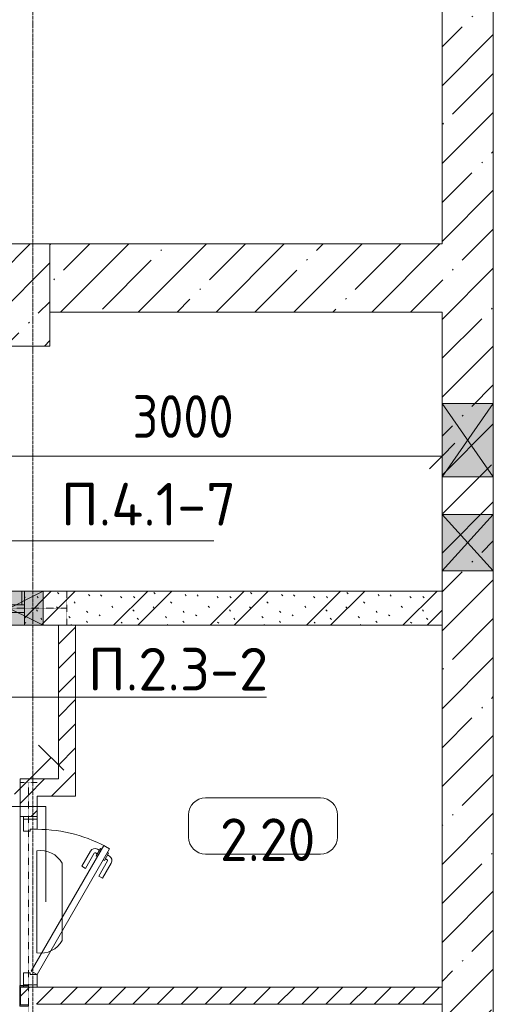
# Model space of a CAD drawing. Header units: millimetres. Extents: x -32229 to 170644, y -13689 to 125138.
# Tile 41 of 208: x 13258 to 16035, y 39095 to 44863. Entities that reach past the tile are written whole.
import ezdxf

# ---------------------------------------------------------------- set-up
doc = ezdxf.new("R2010")
doc.units = ezdxf.units.MM
doc.linetypes.add('3_ Штрих_ 1 х 1 мм', pattern=[2, 1, -1])
doc.linetypes.add('ADSK_Линия сетки', pattern=[25, 20, -2.5, 0, -2.5])
for name, color, linetype, lineweight in [('A-ANNO-DIMS', 7, 'Continuous', 9), ('A-ANNO-DIMS-200', 7, 'Continuous', 9), ('A-ANNO-NOTE', 7, 'Continuous', 18), ('A-AREA-IDEN', 7, 'Continuous', 9), ('A-DETL-THIN', 7, 'Continuous', 9), ('A-DOOR', 7, 'Continuous', 18), ('A-DOOR-FRAM', 7, 'Continuous', 9), ('A-FLOR', 7, 'Continuous', 18), ('A-GLAZ', 7, 'Continuous', 18), ('A-WALL', 7, 'Continuous', 18), ('A-WALL-PATT', 7, 'Continuous', 40), ('G-ANNO-TEXT', 7, 'Continuous', 9), ('I-WALL', 7, 'Continuous', 18), ('S-BEAM', 7, 'Continuous', 18), ('S-COLS', 7, 'Continuous', 18), ('S-GRID', 7, 'Continuous', 9)]:
    doc.layers.add(name, color=color, linetype=linetype, lineweight=lineweight)
doc.layers.add('A-DETL', color=7, linetype='Continuous', lineweight=9, true_color=0x00a600)
doc.styles.add('GOST Common_5', font='GOST_Common.ttf', dxfattribs={"height": 250})
doc.styles.add('GOST Common_6', font='GOST_Common.ttf', dxfattribs={"width": 0.9, "height": 250})
doc.styles.add('ISOCPEUR', font='isocpeur.ttf', dxfattribs={"height": 250})
doc.dimstyles.new('ГОСТ_2_5_мм2', dxfattribs={"dimscale": 304.8, "dimtxt": 251.428749, "dimasz": 0.492126, "dimexe": 0.492126, "dimexo": 0.656168, "dimgap": 0.098425, "dimtad": 1, "dimdec": 0, "dimdsep": 46, "dimtxsty": 'GOST Common_6', "dimblk1": 'OBLIQUE', "dimblk2": 'OBLIQUE', "dimsah": 1, "dimcen": 0.09, "dimazin": 2, "dimtfac": 1, "dimtdec": 4, "dimtix": 1, "dimtmove": 0, "dimatfit": 3, "dimfxl": 1, "dimtvp": 1, "dimtolj": 1, "dimtzin": 0, "dimarcsym": 2})
pattern_1 = [(45, (0, 0), (-228.0985, 228.0985), []), (45, (228.1, 0), (-228.0985, 228.0985), [403.225, -80.645, 6.706, -73.939])]
pattern_2 = [(45, (0, 0), (-70.71068, 70.71068), [])]

# ---------------------------------------------------------------- blocks, each defined once
blk = doc.blocks.new('КР_Колонна_ЖБ_Прямоугольная - 600x800h_B40-5529072--01 ЭО')
at = {"layer": 'S-COLS', "lineweight": 5, "true_color": 0xaaaaaa}
h = blk.add_hatch(dxfattribs=at)
h.set_pattern_fill('FP_5', color=253, style=0, pattern_type=2)
h.set_pattern_definition([(315, (-43250, 13035.3), (228.0985, 228.0985), []), (315, (-43250, 12807.2), (228.0985, 228.0985), [403.225, -80.645, 6.706, -73.939])])
h.paths.add_polyline_path([(-300, -400), (300, -400), (300, 400), (-300, 400)])
at = {"layer": 'S-COLS', "color": 253, "lineweight": 15, "true_color": 0xaaaaaa}
for p, q in [((300, 400), (-300, 400)), ((-300, 400), (-300, -400)), ((300, -400), (300, 400)), ((-300, -400), (300, -400))]:
    blk.add_line(p, q, dxfattribs=at)
blk = doc.blocks.new('АР_Дверь однопольная - 1000х2100h_850__Кладовая-4841662--01 ЭО')
at = {"layer": 'A-DOOR', "color": 253, "lineweight": 13, "true_color": 0xaaaaaa}
for p, q in [((-311.1, 475), (-331.1, 440.4)), ((425, 50), (-311.1, 475)), ((-331.1, 440.4), (405, 15.4)), ((405, 15.4), (425, 50))]:
    blk.add_line(p, q, dxfattribs=at)
at = {"layer": 'A-DOOR', "color": 253, "lineweight": 5, "true_color": 0xaaaaaa}
for p, q in [((-289.5, 462.5), (-285.5, 469.4)), ((-285.5, 469.4), (-242.2, 444.4)), ((-274.6, 463.2), (-268.6, 473.6)), ((-151.4, 411.7), (-240.2, 462.9)), ((-138.9, 433.3), (-227.7, 484.6)), ((-309.5, 427.9), (-313.5, 420.9)), ((-313.5, 420.9), (-270.2, 395.9)), ((-302.6, 414.7), (-308.7, 404.3)), ((-253, 450.7), (-247, 461.1)), ((-242.2, 444.4), (-246.2, 437.5)), ((-151.4, 411.7), (-138.9, 433.3)), ((-208.9, 312.1), (-297.7, 363.3)), ((-281, 402.2), (-287, 391.8)), ((-196.4, 333.7), (-285.2, 385)), ((-270.2, 395.9), (-266.2, 402.9)), ((-196.4, 333.7), (-208.9, 312.1))]:
    blk.add_line(p, q, dxfattribs=at)
for centre, radius, start, end in [((425, 50), 850, 150, 180), ((-242.7, 458.6), 30, 60, 150), ((-242.7, 458.6), 4.99, 60, 150), ((-282.7, 389.3), 30, 150, 240), ((-282.7, 389.3), 4.99, 150, 240)]:
    blk.add_arc(centre, radius, start, end, dxfattribs=at)
at = {"layer": 'A-DOOR-FRAM', "color": 253, "lineweight": 13, "true_color": 0xaaaaaa}
for p, q in [((-485, 50), (-500, 50)), ((-425, 50), (-485, 50)), ((-485, 50), (-485, -30)), ((-425, 10), (-425, 50)), ((-415, 10), (-425, 10)), ((-415, -30), (-415, 10)), ((425, 10), (415, 10)), ((415, 10), (415, -30)), ((485, 50), (425, 50)), ((425, 50), (425, 10)), ((485, -30), (485, 50)), ((485, 50), (500, 50)), ((-485, -30), (-500, -30)), ((-485, -30), (-415, -30)), ((415, -30), (485, -30)), ((485, -30), (500, -30))]:
    blk.add_line(p, q, dxfattribs=at)
blk = doc.blocks.new('АР_Дверь однопольная - 1150х2100h_кл_ коридор-4768481--01 ЭО')
at = {"layer": 'A-DOOR', "color": 253, "lineweight": 13, "true_color": 0xaaaaaa}
for p, q in [((-366, 600), (-386, 565.4)), ((500, 100), (-366, 600)), ((-386, 565.4), (420, 100)), ((420, 100), (480, 65.4)), ((480, 65.4), (500, 100))]:
    blk.add_line(p, q, dxfattribs=at)
at = {"layer": 'A-DOOR', "color": 253, "lineweight": 5, "true_color": 0xaaaaaa}
for p, q in [((-344.4, 587.5), (-340.4, 594.4)), ((-340.4, 594.4), (-297.1, 569.4)), ((-329.5, 588.2), (-323.5, 598.6)), ((-307.9, 575.7), (-301.9, 586.1)), ((-206.3, 536.7), (-295.1, 587.9)), ((-193.8, 558.3), (-282.6, 609.6)), ((-364.4, 552.9), (-368.4, 545.9)), ((-368.4, 545.9), (-325.1, 520.9)), ((-357.5, 539.7), (-363.6, 529.3)), ((-335.9, 527.2), (-341.9, 516.8)), ((-325.1, 520.9), (-321.1, 527.9)), ((-297.1, 569.4), (-301.1, 562.5)), ((-206.3, 536.7), (-193.8, 558.3)), ((-263.8, 437.1), (-352.6, 488.3)), ((-251.3, 458.7), (-340.1, 510)), ((-251.3, 458.7), (-263.8, 437.1))]:
    blk.add_line(p, q, dxfattribs=at)
for centre, radius, start, end in [((500, 100), 1000, 150, 180), ((-297.6, 583.6), 30, 60, 150), ((-297.6, 583.6), 4.99, 60, 150), ((-337.6, 514.3), 30, 150, 240), ((-337.6, 514.3), 4.99, 150, 240)]:
    blk.add_arc(centre, radius, start, end, dxfattribs=at)
at = {"layer": 'A-DOOR-FRAM', "color": 253, "lineweight": 13, "true_color": 0xaaaaaa}
for p, q in [((-560, 100), (-575, 100)), ((-500, 100), (-560, 100)), ((-560, 100), (-560, 20)), ((-500, 60), (-500, 100)), ((-490, 60), (-500, 60)), ((-490, 20), (-490, 60)), ((500, 60), (490, 60)), ((490, 60), (490, 20)), ((560, 100), (500, 100)), ((500, 100), (500, 60)), ((560, 20), (560, 100)), ((560, 100), (575, 100)), ((-560, 20), (-575, 20)), ((-560, 20), (-490, 20)), ((490, 20), (560, 20)), ((560, 20), (575, 20))]:
    blk.add_line(p, q, dxfattribs=at)
blk = doc.blocks.new('АР_Отверстие прямоугольное - ВК-5562187--01 ЭО')
at = {"layer": 'A-GLAZ', "lineweight": 13, "true_color": 0xf0f0f0}
blk.add_hatch(color=7, dxfattribs=at).paths.add_polyline_path([(340, -150), (340, 150), (-90, 150), (-90, -150)])
at = {"layer": 'A-GLAZ', "color": 253, "lineweight": 5, "true_color": 0xaaaaaa}
for p, q in [((340, 150), (-90, -150)), ((-90, 150), (340, -150))]:
    blk.add_line(p, q, dxfattribs=at)
at = {"layer": 'A-GLAZ', "color": 253, "lineweight": 13, "true_color": 0xaaaaaa}
for p, q in [((340, 150), (-90, 150)), ((-90, 150), (-90, -150)), ((-90, 150), (-90, -150)), ((340, -150), (340, 150)), ((340, 150), (340, -150)), ((-90, -150), (340, -150))]:
    blk.add_line(p, q, dxfattribs=at)
blk = doc.blocks.new('АР_Отверстие прямоугольное - ОВВ-5563445--01 ЭО')
at = {"layer": 'A-GLAZ', "lineweight": 13, "true_color": 0xf0f0f0}
blk.add_hatch(color=7, dxfattribs=at).paths.add_polyline_path([(325, 100), (-75, 100), (-75, -100), (325, -100)])
at = {"layer": 'A-GLAZ', "color": 253, "lineweight": 5, "true_color": 0xaaaaaa}
for p, q in [((-75, 100), (285, -80)), ((285, 80), (-75, -100)), ((325, 100), (285, 80)), ((285, -80), (325, -100))]:
    blk.add_line(p, q, dxfattribs=at)
at = {"layer": 'A-GLAZ', "color": 253, "lineweight": 13, "true_color": 0xaaaaaa}
for p, q in [((285, 100), (-75, 100)), ((-75, 100), (-75, -100)), ((-75, 100), (-75, -100)), ((325, 100), (285, 100)), ((325, -100), (325, 100)), ((325, 100), (325, -100)), ((-75, -100), (285, -100)), ((285, -100), (325, -100))]:
    blk.add_line(p, q, dxfattribs=at)
blk = doc.blocks.new('АР_Перемычка - 200_Уx2_75x5__250-250-V120--01 ЭО')
at = {"layer": 'S-BEAM', "color": 9, "linetype": '3_ Штрих_ 1 х 1 мм', "lineweight": 15, "true_color": 0xc4c4c4}
for p, q in [((-825, 100), (-825, -100)), ((825, 100), (825, -100)), ((-825, 0), (-655, 0)), ((-655, 0), (-425, 0)), ((-425, 0), (-255, 0)), ((-255, 0), (285, 0)), ((285, 0), (325, 0)), ((325, 0), (685, 0)), ((685, 0), (825, 0))]:
    blk.add_line(p, q, dxfattribs=at)
blk = doc.blocks.new('АР_Перемычка - 100_Уx1_75x5__200-1300-4919631--01 ЭО')
at = {"layer": 'S-BEAM', "color": 9, "linetype": '3_ Штрих_ 1 х 1 мм', "lineweight": 15, "true_color": 0xc4c4c4}
for p, q in [((-700, 50), (-700, -50)), ((1800, 50), (1800, -50)), ((-700, 0), (1800, 0))]:
    blk.add_line(p, q, dxfattribs=at)
blk = doc.blocks.new('АР_Отверстие прямоугольное - ВК-5562461--01 ЭО')
at = {"layer": 'A-GLAZ', "lineweight": 13, "true_color": 0xf0f0f0}
blk.add_hatch(color=7, dxfattribs=at).paths.add_polyline_path([(290, 150), (-40, 150), (-40, -150), (290, -150)])
at = {"layer": 'A-GLAZ', "color": 253, "lineweight": 5, "true_color": 0xaaaaaa}
for p, q in [((290, 150), (-40, -150)), ((-40, 150), (290, -150))]:
    blk.add_line(p, q, dxfattribs=at)
at = {"layer": 'A-GLAZ', "color": 253, "lineweight": 13, "true_color": 0xaaaaaa}
for p, q in [((290, 150), (-40, 150)), ((-40, 150), (-40, -150)), ((-40, 150), (-40, -150)), ((290, -150), (290, 150)), ((290, 150), (290, -150)), ((-40, -150), (290, -150))]:
    blk.add_line(p, q, dxfattribs=at)
blk = doc.blocks.new('АР_Фахверк_ _Швеллер полки параллельные_ - 12П-5791211--01 ЭО')
at = {"layer": 'S-COLS', "lineweight": 15, "true_color": 0xaaaaaa}
blk.add_hatch(color=253, dxfattribs=at).paths.add_polyline_path([(35.4, -60), (35.4, -52.2), (-11.8, -52.2), (-11.8, 52.2), (35.4, 52.2), (35.4, 60), (-16.6, 60), (-16.6, -60)])
at = {"layer": 'S-COLS', "color": 253, "lineweight": 15, "true_color": 0xaaaaaa}
for p, q in [((35.4, 60), (-16.6, 60)), ((-16.6, 60), (-16.6, -60)), ((35.4, 52.2), (35.4, 60)), ((-11.8, -52.2), (-11.8, 52.2)), ((-11.8, 52.2), (35.4, 52.2)), ((35.4, -52.2), (-11.8, -52.2)), ((35.4, -60), (35.4, -52.2)), ((-16.6, -60), (35.4, -60))]:
    blk.add_line(p, q, dxfattribs=at)
blk = doc.blocks.new('Наметкина 10_РД_АР_П_rvt-1--01 ЭО')
at = {"layer": 'A-WALL-PATT', "lineweight": 5, "true_color": 0xaaaaaa}
h = blk.add_hatch(dxfattribs=at)
h.set_pattern_fill('FP_1', color=253, style=0, pattern_type=2)
h.set_pattern_definition(pattern_1)
h.paths.add_polyline_path([(15735.3, 35975), (16035.3, 35975), (16035.3, 45100), (15735.3, 45100), (15735.3, 36375)])
h = blk.add_hatch(dxfattribs=at)
h.set_pattern_fill('FP_1', color=253, style=0, pattern_type=2)
h.set_pattern_definition(pattern_1)
h.paths.add_polyline_path([(13435.3, 43150), (15735.3, 43150), (15735.3, 43550), (13435.3, 43550), (13435.3, 43176)])
h = blk.add_hatch(dxfattribs=at)
h.set_pattern_fill('FP_6', color=253, style=0, pattern_type=2)
h.set_pattern_definition([(135, (300.56, 377.28), (-565.6854, 6e-14), [10, -790]), (135, (349.8, 474.73), (-565.6854, 6e-14), [10, -790]), (135, (423.93, 473.06), (-565.6854, 6e-14), [10, -790]), (135, (229.92, 447.9), (-565.6854, 6e-14), [10, -790]), (135, (155.08, 447.9), (-565.6854, 6e-14), [10, -790]), (135, (114.9, 369.03), (-565.6854, 6e-14), [10, -790]), (135, (132.43, 285.8), (-565.6854, 6e-14), [10, -790]), (135, (214.66, 322), (-565.6854, 6e-14), [10, -790]), (135, (198.16, 261.88), (-565.6854, 6e-14), [10, -790]), (135, (45.2, 272.9), (-565.6854, 6e-14), [10, -790]), (135, (42.32, 336.16), (-565.6854, 6e-14), [10, -790]), (135, (92.26, 192.24), (-565.6854, 6e-14), [10, -790]), (135, (7.07, 149.2), (-565.6854, 6e-14), [10, -790]), (135, (80.6, 95.1), (-565.6854, 6e-14), [10, -790]), (135, (79.53, 36.94), (-565.6854, 6e-14), [10, -790]), (135, (153.87, 74.56), (-565.6854, 6e-14), [10, -790]), (135, (228.35, 124.8), (-565.6854, 6e-14), [10, -790]), (135, (279.75, 180.4), (-565.6854, 6e-14), [10, -790]), (135, (282.9, 31.63), (-565.6854, 6e-14), [10, -790]), (135, (377.38, 53.45), (-565.6854, 6e-14), [10, -790]), (135, (352.28, 102.7), (-565.6854, 6e-14), [10, -790]), (135, (354.05, 0), (-565.6854, 6e-14), [10, -790]), (135, (553.23, 16.45), (-565.6854, 6e-14), [10, -790]), (135, (542.38, 63.45), (-565.6854, 6e-14), [10, -790]), (135, (536.58, 239.3), (-565.6854, 6e-14), [10, -790]), (135, (475.85, 203.9), (-565.6854, 6e-14), [10, -790]), (135, (475.85, 316.54), (-565.6854, 6e-14), [10, -790]), (135, (520.8, 408.7), (-565.6854, 6e-14), [10, -790]), (135, (551.1, 470.8), (-565.6854, 6e-14), [10, -790]), (135, (235.25, 537.93), (-565.6854, 6e-14), [10, -790]), (135, (407.25, 547.65), (-565.6854, 6e-14), [10, -790]), (135, (94.5, 558.6), (-565.6854, 6e-14), [10, -790]), (135, (46.4, 532.3), (-565.6854, 6e-14), [10, -790]), (135, (85.56, 465.04), (-565.6854, 6e-14), [10, -790]), (135, (355.53, 181.14), (-565.6854, 6e-14), [10, -790]), (135, (362.23, 243.6), (-565.6854, 6e-14), [10, -790]), (135, (413.45, 344.1), (-565.6854, 6e-14), [10, -790]), (135, (286.3, 273.25), (-565.6854, 6e-14), [10, -790]), (135, (423.02, 263.72), (-565.6854, 6e-14), [10, -790]), (135, (162.94, 190.2), (-565.6854, 6e-14), [10, -790]), (135, (470.25, 120.93), (-565.6854, 6e-14), [10, -790]), (135, (484.48, 9.78), (-565.6854, 6e-14), [10, -790]), (45, (0, 212.13), (-565.6854, 0), []), (45, (212.13, 0), (-565.6854, 0), []), (45, (353.55, 0), (-565.6854, 0), []), (45, (0, 353.55), (-565.6854, 0), [])])
h.paths.add_polyline_path([(15735.3, 41315), (15735.3, 41515), (13285.3, 41515), (13285.3, 41315), (13395.3, 41315)])
h.paths.add_polyline_path([(12135.3, 41315), (12135.3, 41515), (9485.3, 41515), (9485.3, 41315), (12055.3, 41315)])
h = blk.add_hatch(dxfattribs=at)
h.set_pattern_fill('FP_8', color=253, style=0, pattern_type=2)
h.set_pattern_definition(pattern_2)
h.paths.add_polyline_path([(13585.3, 40315), (13585.3, 41315), (13485.3, 41315), (13485.3, 40315)])
h = blk.add_hatch(dxfattribs=at)
h.set_pattern_fill('FP_8', color=253, style=0, pattern_type=2)
h.set_pattern_definition(pattern_2)
h.paths.add_polyline_path([(13485.3, 40315), (13485.3, 40415), (13260.3, 40415), (13260.3, 40315), (13360.3, 40315)])
h = blk.add_hatch(dxfattribs=at)
h.set_pattern_fill('FP_8', color=253, style=0, pattern_type=2)
h.set_pattern_definition(pattern_2)
h.paths.add_polyline_path([(13260.3, 37895), (13360.3, 37895), (13360.3, 38095), (13260.3, 38095), (13260.3, 37995)])
h.paths.add_polyline_path([(13263.5, 39095), (13360.3, 39095), (13360.3, 39195), (13263.5, 39195), (13263.5, 39191.8)])
h.paths.add_polyline_path([(13360.3, 40195), (13360.3, 40315), (13260.3, 40315), (13260.3, 40195)])
h = blk.add_hatch(dxfattribs=at)
h.set_pattern_fill('FP_8', color=253, style=0, pattern_type=2)
h.set_pattern_definition(pattern_2)
h.paths.add_polyline_path([(15735.3, 39095), (15735.3, 39195), (13360.3, 39195), (13360.3, 39095), (14555.6, 39095)])
at = {"layer": 'A-FLOR', "color": 253, "lineweight": 13, "true_color": 0xaaaaaa}
for p, q in [((13035.3, 41390), (13285.3, 41390)), ((13285.3, 41390), (13035.3, 41390)), ((13260.3, 40195), (13260.3, 39205)), ((13260.3, 39205), (13260.3, 40195))]:
    blk.add_line(p, q, dxfattribs=at)
at = {"layer": 'A-WALL', "color": 253, "lineweight": 13, "true_color": 0xaaaaaa}
for p, q in [((15735.3, 45100), (15735.3, 43550)), ((16035.3, 42615), (16035.3, 45100)), ((15735.3, 43550), (13435.3, 43550)), ((13435.3, 43150), (15735.3, 43150)), ((15735.3, 43150), (15735.3, 42615)), ((15735.3, 42615), (15735.3, 42185)), ((16035.3, 42185), (16035.3, 42615)), ((15735.3, 42185), (15735.3, 41965)), ((16035.3, 41965), (16035.3, 42185)), ((15735.3, 41965), (15735.3, 41635)), ((16035.3, 41635), (16035.3, 41965)), ((15735.3, 41635), (15735.3, 36375)), ((16035.3, 35975), (16035.3, 41635))]:
    blk.add_line(p, q, dxfattribs=at)
at = {"layer": 'I-WALL', "color": 253, "lineweight": 13, "true_color": 0xaaaaaa}
for p, q in [((13395.3, 41515), (13285.3, 41515)), ((13285.3, 41515), (13285.3, 41315)), ((15735.3, 41515), (13395.3, 41515)), ((15735.3, 41315), (15735.3, 41515)), ((13285.3, 41315), (13395.3, 41315)), ((13395.3, 41315), (15735.3, 41315)), ((13485.3, 41315), (13485.3, 40415)), ((13585.3, 41315), (13485.3, 41315)), ((13585.3, 40315), (13585.3, 41315)), ((13485.3, 40415), (13260.3, 40415)), ((13260.3, 40415), (13260.3, 40315)), ((13260.3, 40315), (13260.3, 40195)), ((13360.3, 40195), (13360.3, 40315)), ((13360.3, 40315), (13485.3, 40315)), ((13485.3, 40315), (13585.3, 40315)), ((13260.3, 40195), (13360.3, 40195)), ((13360.3, 39195), (13263.4, 39195)), ((15735.3, 39195), (13360.3, 39195)), ((15735.3, 39095), (15735.3, 39195)), ((13360.3, 39095), (15735.3, 39095))]:
    blk.add_line(p, q, dxfattribs=at)
at = {"layer": 'A-DOOR', "color": 253, "lineweight": 13, "true_color": 0xaaaaaa}
blk.add_blockref('АР_Дверь однопольная - 1150х2100h_кл_ коридор-4768481--01 ЭО', (12710.3, 41415), dxfattribs=at)
at = {"layer": 'A-DOOR', "color": 253, "lineweight": 13, "true_color": 0xaaaaaa, "rotation": 269.9999999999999}
blk.add_blockref('АР_Дверь однопольная - 1000х2100h_850__Кладовая-4841662--01 ЭО', (13310.3, 39695), dxfattribs=at)
at = {"layer": 'A-GLAZ', "color": 253, "lineweight": 13, "true_color": 0xaaaaaa}
for name, p, rotation in [('АР_Отверстие прямоугольное - ВК-5562187--01 ЭО', (15885.3, 42525), 269.9999999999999), ('АР_Отверстие прямоугольное - ВК-5562461--01 ЭО', (15885.3, 41925), 269.9999999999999), ('АР_Отверстие прямоугольное - ОВВ-5563445--01 ЭО', (13320.3, 41415), 180)]:
    blk.add_blockref(name, p, dxfattribs=dict(at, rotation=rotation))
at = {"layer": 'S-BEAM', "color": 253, "lineweight": 13, "true_color": 0xaaaaaa}
blk.add_blockref('АР_Перемычка - 200_Уx2_75x5__250-250-V120--01 ЭО', (12710.3, 41415), dxfattribs=at)
at = {"layer": 'S-BEAM', "color": 253, "lineweight": 13, "true_color": 0xaaaaaa, "rotation": 269.9999999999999}
blk.add_blockref('АР_Перемычка - 100_Уx1_75x5__200-1300-4919631--01 ЭО', (13310.3, 39695), dxfattribs=at)
at = {"layer": 'S-COLS', "color": 253, "lineweight": 13, "true_color": 0xaaaaaa, "rotation": 90.00000000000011}
blk.add_blockref('КР_Колонна_ЖБ_Прямоугольная - 600x800h_B40-5529072--01 ЭО', (13035.3, 43250), dxfattribs=at)
at = {"layer": 'S-COLS', "color": 253, "lineweight": 13, "true_color": 0xaaaaaa}
blk.add_blockref('АР_Фахверк_ _Швеллер полки параллельные_ - 12П-5791211--01 ЭО', (13275.3, 39145), dxfattribs=at)
blk = doc.blocks.new('Марка помещения 2 - Марка помещения 2-1605974--01 ЭО')
at = {"layer": 'A-AREA-IDEN', "color": 253, "true_color": 0xaaaaaa}
for p, q in [((-1.797, 0.841), (1.569, 0.841)), ((-2.297, -0.309), (-2.297, 0.341)), ((2.069, 0.341), (2.069, -0.309)), ((1.569, -0.809), (-1.797, -0.809))]:
    blk.add_line(p, q, dxfattribs=at)
for centre, start, end in [((-1.797, 0.341), 90, 180), ((1.569, 0.341), 0, 90), ((-1.797, -0.309), 180, 270), ((1.569, -0.309), 270, 360)]:
    blk.add_arc(centre, 0.5, start, end, dxfattribs=at)
blk = doc.blocks.new('DIMBLOCK154--01 ЭО')
at = {"layer": 'A-ANNO-DIMS-200'}
for p, q in [((12735.2, 42212.6), (12735.2, 42456.5)), ((15735.3, 42212.6), (15735.3, 42456.5)), ((12735.2, 42306.5), (12810.2, 42381.5)), ((15735.3, 42306.5), (15810.3, 42381.5)), ((12735.2, 42306.5), (12660.2, 42231.5)), ((12735.2, 42306.5), (15735.3, 42306.5)), ((12735.2, 42306.5), (12735.2, 42212.6)), ((15735.3, 42306.5), (15660.3, 42231.5)), ((15735.3, 42306.5), (15735.3, 42212.6))]:
    blk.add_line(p, q, dxfattribs=at)
at = {"layer": 'A-ANNO-DIMS-200', "color": 0, "insert": (13919.9, 42663.2), "char_height": 250, "width": 756.843, "attachment_point": 1, "line_spacing_factor": 1.022761, "style": 'GOST Common_6'}
blk.add_mtext('3000', dxfattribs=at)
blk = doc.blocks.new('_Oblique')
at = {"color": 0, "linetype": 'ByBlock', "lineweight": -2}
blk.add_line((-0.5, -0.5), (0.5, 0.5), dxfattribs=at)

msp = doc.modelspace()

# ---------------------------------------------------------------- linework, layer by layer
at = {"layer": 'A-ANNO-NOTE', "color": 5, "lineweight": 9, "true_color": 0x0000ff}
for p, q in [((13367.9, 40613.9), (13516.1, 40465.7)), ((13227.9, 40325.7), (13442, 40539.8)), ((13359.4, 39993.6), (13359.4, 39396.4)), ((13506.8, 39469.1), (13506.8, 39920.9))]:
    msp.add_line(p, q, dxfattribs=at)
for centre, start, end in [((13381.5, 39852.6), 28.57912, 98.90992), ((13381.5, 39537.4), 261.09008, 331.42088)]:
    msp.add_arc(centre, 142.7, start, end, dxfattribs=at)
at = {"layer": 'A-DETL', "color": 5, "true_color": 0x0000ff}
for p, q in [((11930.7, 40253.9), (13410.7, 40253.9)), ((13410.7, 40253.9), (13410.7, 39695))]:
    msp.add_line(p, q, dxfattribs=at)
at = {"layer": 'A-DETL-THIN'}
for p, q in [((12508.8, 41809), (14395.7, 41809)), ((14705.3, 40895), (12945.3, 40895))]:
    msp.add_line(p, q, dxfattribs=at)
at = {"layer": 'S-GRID', "color": 253, "linetype": 'ADSK_Линия сетки', "true_color": 0xaaaaaa}
msp.add_line((13335.3, -12088.9), (13335.3, 125138.4), dxfattribs=at)

# ---------------------------------------------------------------- block references
at = {"lineweight": 5}
msp.add_blockref('Наметкина 10_РД_АР_П_rvt-1--01 ЭО', (0, 0), dxfattribs=at)
at = {"layer": 'A-AREA-IDEN', "color": 253, "true_color": 0xaaaaaa, "xscale": 199.9999999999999, "yscale": 199.9999999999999, "zscale": 199.9999999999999}
msp.add_blockref('Марка помещения 2 - Марка помещения 2-1605974--01 ЭО', (14707.7, 40136.6), dxfattribs=at)

# ---------------------------------------------------------------- texts
at = {"layer": 'A-AREA-IDEN', "color": 253, "true_color": 0xaaaaaa, "insert": (14712.2, 40059.2), "char_height": 250, "width": 648, "attachment_point": 5, "line_spacing_factor": 1.022766, "style": 'GOST Common_5'}
msp.add_mtext('\\pt100,200,300,400,500,600,700,800,900,1000,1100,1200,1300,1400,1500,1600,1700,1800,1900,2000,2100,2200,2300,2400,2500,2600,2700,2800,2900,3000,3100,3200;2.20', dxfattribs=at)
at = {"layer": 'G-ANNO-TEXT', "char_height": 250, "attachment_point": 1, "line_spacing_factor": 1.139951, "style": 'ISOCPEUR'}
for s, insert, width in [('\\pt600,1200,1800,2400,3000,3600,4200,4800,5400,6000,6600,7200,7800,8400,9000,9600,10200,10800,11400,12000,12600,13200,13800,14400,15000,15600,16200,16800,17400,18000,18600,19200;П.4.1-7', (13499.6, 42149.3), 1042.32), ('\\pt600,1200,1800,2400,3000,3600,4200,4800,5400,6000,6600,7200,7800,8400,9000,9600,10200,10800,11400,12000,12600,13200,13800,14400,15000,15600,16200,16800,17400,18000,18600,19200;П.2.3-2', (13658.5, 41183), 1068.58)]:
    msp.add_mtext(s, dxfattribs=dict(at, insert=insert, width=width))

# ---------------------------------------------------------------- dimensions: what is measured, and where the dimension line sits
at = {"layer": 'A-ANNO-DIMS'}
dim = msp.add_linear_dim(base=(15735.3, 42306.5), p1=(12735.2, 42412.6), p2=(15735.3, 42412.6), dimstyle='ГОСТ_2_5_мм2', override={"dimpost": '<>', "dimfxl": 3000.129019}, dxfattribs=at)
dim.commit()
dim.dimension.update_dxf_attribs({"geometry": 'DIMBLOCK154--01 ЭО', "text_midpoint": (14235.2, 42461.5)})

doc.saveas('drawing.dxf')
